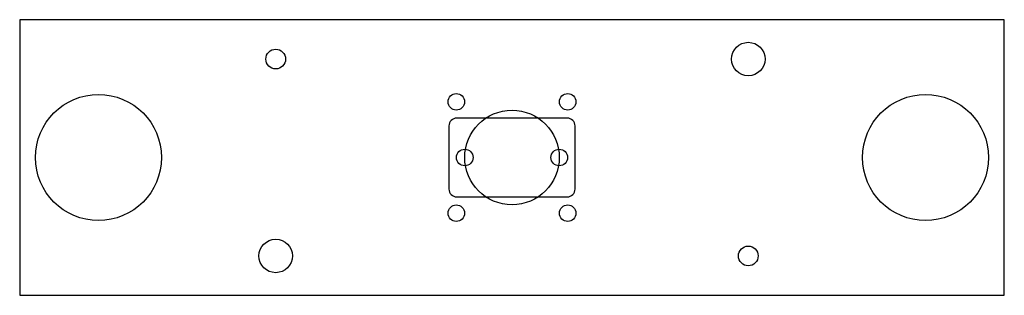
# Model space of a CAD drawing. Header units: millimetres. Extents: x -125 to 125, y -35 to 35.
import ezdxf

# ---------------------------------------------------------------- set-up
doc = ezdxf.new("R2010")
doc.units = ezdxf.units.MM

msp = doc.modelspace()

# ---------------------------------------------------------------- linework, layer by layer
at = {"layer": 'HOLES'}
for centre, radius in [((-105, 0), 16), ((105, 0), 16), ((0, 0), 12)]:
    msp.add_circle(centre, radius, dxfattribs=at)
at = {"layer": 'OUTLINE'}
for p, q in [((125, 35), (-125, 35)), ((-125, 35), (-125, -35)), ((125, -35), (125, 35)), ((-125, -35), (125, -35))]:
    msp.add_line(p, q, dxfattribs=at)
at = {"layer": 'POCKET'}
for p, q in [((14.01, 10.01), (-14.01, 10.01)), ((-16.01, 8.01), (-16.01, -8.01)), ((16.01, -8.01), (16.01, 8.01)), ((-14.01, -10.01), (14.01, -10.01))]:
    msp.add_line(p, q, dxfattribs=at)
for centre, start, end in [((-14.01, 8.01), 90, 180), ((14.01, 8.01), 0, 90), ((-14.01, -8.01), 180, 270), ((14.01, -8.01), 270, 360)]:
    msp.add_arc(centre, 2, start, end, dxfattribs=at)
at = {"layer": 'TAP_DRILL'}
for centre, radius in [((-60, 25), 2.5), ((60, 25), 4.25), ((-14.142, 14.142), 2.1), ((14.142, 14.142), 2.1), ((-12, 0), 2.1), ((12, 0), 2.1), ((-14.142, -14.142), 2.1), ((14.142, -14.142), 2.1), ((-60, -25), 4.25), ((60, -25), 2.5)]:
    msp.add_circle(centre, radius, dxfattribs=at)

doc.saveas('drawing.dxf')
